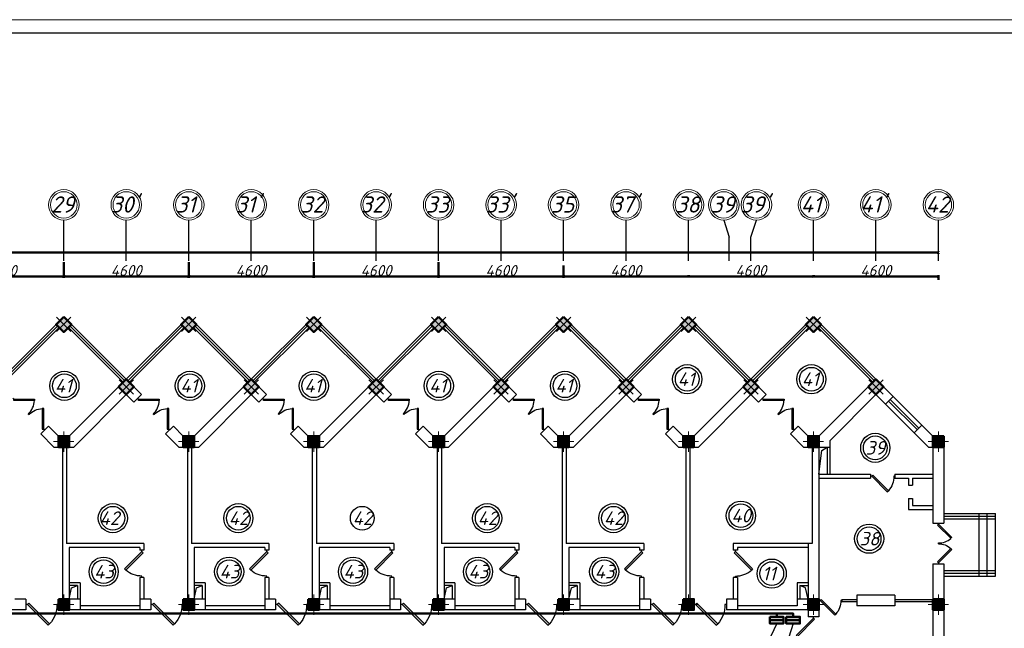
# Model space of a CAD drawing. Header units: millimetres. Extents: x 473009 to 2502882, y 456217 to 1153743.
# Tile 41 of 124: x 1349226 to 1385478, y 516952 to 539369. Entities that reach past the tile are written whole.
import ezdxf
from ezdxf import colors
from ezdxf.entities.mleader import LeaderData, LeaderLine
from ezdxf.math import Vec2, Vec3

# ---------------------------------------------------------------- set-up
doc = ezdxf.new("R2010")
doc.units = ezdxf.units.MM
for name, color, linetype in [('kolonn', 7, 'Continuous'), ('os', 3, 'Continuous'), ('ТС ГММ', 7, 'Continuous')]:
    doc.layers.add(name, color=color, linetype=linetype)
doc.layers.add('ЭМ', color=240, linetype='Continuous', lineweight=20)
doc.layers.add('ЭО', color=2, linetype='Continuous', lineweight=40)
doc.styles.add('SPDS', font='spds.shx', dxfattribs={"width": 0.8, "height": 250})
doc.styles.get("Standard").update_dxf_attribs({"font": 'isocpeui.ttf'})
doc.dimstyles.new('ISO-25', dxfattribs={"dimtxt": 400, "dimasz": 100, "dimexe": 50, "dimexo": 50, "dimgap": 20, "dimtad": 1, "dimdec": 0, "dimtxsty": 'Standard', "dimblk": 'ARCHTICK', "dimcen": 20, "dimclrd": 1, "dimclre": 1, "dimadec": 0, "dimazin": 0, "dimtfac": 1, "dimtdec": 0, "dimtmove": 0, "dimatfit": 3, "dimldrblk": 'ARCHTICK', "dimfxl": 1, "dimarcsym": 0})

# ---------------------------------------------------------------- blocks, each defined once
blk = doc.blocks.new('jfgjhsdf')
blk.add_hatch(color=1).paths.add_polyline_path([(-593, 731), (-637, 687), (0, 50), (44, 94)])
at = {"color": 1}
for p, q in [((0, 1000), (0, 950)), ((0, 50), (0, 0))]:
    blk.add_line(p, q, dxfattribs=at)
blk.add_lwpolyline([(0, 50), (-637, 687), (-593, 731), (44, 94), (0, 50)], dxfattribs=at)
blk.add_arc((-33, 130), 821, 87.662, 132.9147, dxfattribs=at)
blk = doc.blocks.new('ghsdd')
at = {"ltscale": 50}
h = blk.add_hatch(color=256, dxfattribs=at)
h.paths.add_polyline_path([(0, 200), (-200, 200), (-200, 0), (0, 0)])
h.paths.add_polyline_path([(200, 0), (200, 200), (0, 200), (0, 0)])
h.paths.add_polyline_path([(0, 0), (-200, 0), (-200, -200), (0, -200)])
h.paths.add_polyline_path([(0, 0), (0, -200), (200, -200), (200, 0)])
at = {"lineweight": 0}
for p, q in [((0, -374), (0, 374)), ((-374, 0), (374, 0))]:
    blk.add_line(p, q, dxfattribs=at)
at = {"lineweight": 50, "ltscale": 50}
blk.add_lwpolyline([(200, 200), (200, -200), (-200, -200), (-200, 200), (200, 200)], dxfattribs=at)
blk = doc.blocks.new('_None')
blk = doc.blocks.new('1231234431252433')
at = {"layer": 'ЭМ', "color": 0, "lineweight": 20, "ltscale": 0.5}
blk.add_lwpolyline([(287242, 187022), (413342, 187022), (413342, 269622), (287242, 269622)], close=True, dxfattribs=at)
at = {"layer": 'ЭМ', "color": 0, "lineweight": 30, "ltscale": 0.5}
blk.add_lwpolyline([(289242, 187522), (412842, 187522), (412842, 269122), (289242, 269122)], close=True, dxfattribs=at)
blk = doc.blocks.new('_ArchTick')
at = {"color": 0, "linetype": 'ByBlock', "const_width": 0.15}
blk.add_lwpolyline([(-0.5, -0.5), (0.5, 0.5)], dxfattribs=at)
blk = doc.blocks.new('*D29')
at = {"color": 1, "lineweight": -2, "transparency": 16777216}
for p, q in [((219111, 81555), (219111, 81604)), ((223711, 81555), (223711, 81604)), ((219111, 81554), (223711, 81554))]:
    blk.add_line(p, q, dxfattribs=at)
at = {"layer": 'Defpoints', "color": 0, "lineweight": 50, "transparency": 16777216}
for p in [(219111, 81505), (223711, 81554), (223711, 81505)]:
    blk.add_point(p, dxfattribs=at)
at = {"color": 1, "lineweight": -2, "transparency": 16777216, "xscale": 100, "yscale": 100, "zscale": 100, "rotation": 180}
blk.add_blockref('_ArchTick', (219111, 81554), dxfattribs=at)
at = {"color": 1, "lineweight": -2, "transparency": 16777216, "xscale": 100, "yscale": 100, "zscale": 100}
blk.add_blockref('_ArchTick', (223711, 81554), dxfattribs=at)
at = {"color": 0, "transparency": 16777216, "insert": (221411, 81774), "char_height": 400, "attachment_point": 5}
blk.add_mtext('4600', dxfattribs=at)
blk = doc.blocks.new('*D30')
at = {"color": 1, "lineweight": -2, "transparency": 16777216}
for p, q in [((223711, 81555), (223711, 81604)), ((228311, 81425), (228311, 81604)), ((223711, 81554), (228311, 81554))]:
    blk.add_line(p, q, dxfattribs=at)
at = {"layer": 'Defpoints', "color": 0, "lineweight": 50, "transparency": 16777216}
for p in [(223711, 81505), (228311, 81554), (228311, 81375)]:
    blk.add_point(p, dxfattribs=at)
at = {"color": 1, "lineweight": -2, "transparency": 16777216, "xscale": 100, "yscale": 100, "zscale": 100, "rotation": 180}
blk.add_blockref('_ArchTick', (223711, 81554), dxfattribs=at)
at = {"color": 1, "lineweight": -2, "transparency": 16777216, "xscale": 100, "yscale": 100, "zscale": 100}
blk.add_blockref('_ArchTick', (228311, 81554), dxfattribs=at)
at = {"color": 0, "transparency": 16777216, "insert": (226011, 81774), "char_height": 400, "attachment_point": 5}
blk.add_mtext('4600', dxfattribs=at)
blk = doc.blocks.new('*D31')
at = {"color": 1, "lineweight": -2, "transparency": 16777216}
for p, q in [((214511, 81959), (214511, 81504)), ((219111, 81555), (219111, 81604)), ((219111, 81554), (214511, 81554))]:
    blk.add_line(p, q, dxfattribs=at)
at = {"layer": 'Defpoints', "color": 0, "lineweight": 50, "transparency": 16777216}
for p in [(214511, 82009), (214511, 81554), (219111, 81505)]:
    blk.add_point(p, dxfattribs=at)
at = {"color": 1, "lineweight": -2, "transparency": 16777216, "xscale": 100, "yscale": 100, "zscale": 100, "rotation": 180}
blk.add_blockref('_ArchTick', (214511, 81554), dxfattribs=at)
at = {"color": 1, "lineweight": -2, "transparency": 16777216, "xscale": 100, "yscale": 100, "zscale": 100}
blk.add_blockref('_ArchTick', (219111, 81554), dxfattribs=at)
at = {"color": 0, "transparency": 16777216, "insert": (216811, 81774), "char_height": 400, "attachment_point": 5}
blk.add_mtext('4600', dxfattribs=at)
blk = doc.blocks.new('*D32')
at = {"color": 1, "lineweight": -2, "transparency": 16777216}
for p, q in [((209911, 82077), (209911, 81504)), ((214511, 81959), (214511, 81504)), ((214511, 81554), (209911, 81554))]:
    blk.add_line(p, q, dxfattribs=at)
at = {"layer": 'Defpoints', "color": 0, "lineweight": 50, "transparency": 16777216}
for p in [(209911, 82127), (214511, 82009), (209911, 81554)]:
    blk.add_point(p, dxfattribs=at)
at = {"color": 1, "lineweight": -2, "transparency": 16777216, "xscale": 100, "yscale": 100, "zscale": 100, "rotation": 180}
blk.add_blockref('_ArchTick', (209911, 81554), dxfattribs=at)
at = {"color": 1, "lineweight": -2, "transparency": 16777216, "xscale": 100, "yscale": 100, "zscale": 100}
blk.add_blockref('_ArchTick', (214511, 81554), dxfattribs=at)
at = {"color": 0, "transparency": 16777216, "insert": (212211, 81774), "char_height": 400, "attachment_point": 5}
blk.add_mtext('4600', dxfattribs=at)
blk = doc.blocks.new('*D33')
at = {"color": 1, "lineweight": -2, "transparency": 16777216}
for p, q in [((205311, 82077), (205311, 81504)), ((209911, 82077), (209911, 81504)), ((209911, 81554), (205311, 81554))]:
    blk.add_line(p, q, dxfattribs=at)
at = {"layer": 'Defpoints', "color": 0, "lineweight": 50, "transparency": 16777216}
for p in [(205311, 82127), (209911, 82127), (205311, 81554)]:
    blk.add_point(p, dxfattribs=at)
at = {"color": 1, "lineweight": -2, "transparency": 16777216, "xscale": 100, "yscale": 100, "zscale": 100, "rotation": 180}
blk.add_blockref('_ArchTick', (205311, 81554), dxfattribs=at)
at = {"color": 1, "lineweight": -2, "transparency": 16777216, "xscale": 100, "yscale": 100, "zscale": 100}
blk.add_blockref('_ArchTick', (209911, 81554), dxfattribs=at)
at = {"color": 0, "transparency": 16777216, "insert": (207611, 81774), "char_height": 400, "attachment_point": 5}
blk.add_mtext('4600', dxfattribs=at)
blk = doc.blocks.new('*D34')
at = {"color": 1, "lineweight": -2, "transparency": 16777216}
for p, q in [((200711, 82077), (200711, 81504)), ((205311, 82077), (205311, 81504)), ((205311, 81554), (200711, 81554))]:
    blk.add_line(p, q, dxfattribs=at)
at = {"layer": 'Defpoints', "color": 0, "lineweight": 50, "transparency": 16777216}
for p in [(200711, 82127), (205311, 82127), (200711, 81554)]:
    blk.add_point(p, dxfattribs=at)
at = {"color": 1, "lineweight": -2, "transparency": 16777216, "xscale": 100, "yscale": 100, "zscale": 100, "rotation": 180}
blk.add_blockref('_ArchTick', (200711, 81554), dxfattribs=at)
at = {"color": 1, "lineweight": -2, "transparency": 16777216, "xscale": 100, "yscale": 100, "zscale": 100}
blk.add_blockref('_ArchTick', (205311, 81554), dxfattribs=at)
at = {"color": 0, "transparency": 16777216, "insert": (203011, 81774), "char_height": 400, "attachment_point": 5}
blk.add_mtext('4600', dxfattribs=at)
blk = doc.blocks.new('*D35')
at = {"color": 1, "lineweight": -2, "transparency": 16777216}
for p, q in [((196111, 82077), (196111, 81504)), ((200711, 82077), (200711, 81504)), ((200711, 81554), (196111, 81554))]:
    blk.add_line(p, q, dxfattribs=at)
at = {"layer": 'Defpoints', "color": 0, "lineweight": 50, "transparency": 16777216}
for p in [(196111, 82127), (200711, 82127), (196111, 81554)]:
    blk.add_point(p, dxfattribs=at)
at = {"color": 1, "lineweight": -2, "transparency": 16777216, "xscale": 100, "yscale": 100, "zscale": 100, "rotation": 180}
blk.add_blockref('_ArchTick', (196111, 81554), dxfattribs=at)
at = {"color": 1, "lineweight": -2, "transparency": 16777216, "xscale": 100, "yscale": 100, "zscale": 100}
blk.add_blockref('_ArchTick', (200711, 81554), dxfattribs=at)
at = {"color": 0, "transparency": 16777216, "insert": (198411, 81774), "char_height": 400, "attachment_point": 5}
blk.add_mtext('4600', dxfattribs=at)
blk = doc.blocks.new('*D36')
at = {"color": 1, "lineweight": -2, "transparency": 16777216}
for p, q in [((191511, 82077), (191511, 81504)), ((196111, 82077), (196111, 81504)), ((196111, 81554), (191511, 81554))]:
    blk.add_line(p, q, dxfattribs=at)
at = {"layer": 'Defpoints', "color": 0, "lineweight": 50, "transparency": 16777216}
for p in [(191511, 82127), (196111, 82127), (191511, 81554)]:
    blk.add_point(p, dxfattribs=at)
at = {"color": 1, "lineweight": -2, "transparency": 16777216, "xscale": 100, "yscale": 100, "zscale": 100, "rotation": 180}
blk.add_blockref('_ArchTick', (191511, 81554), dxfattribs=at)
at = {"color": 1, "lineweight": -2, "transparency": 16777216, "xscale": 100, "yscale": 100, "zscale": 100}
blk.add_blockref('_ArchTick', (196111, 81554), dxfattribs=at)
at = {"color": 0, "transparency": 16777216, "insert": (193811, 81774), "char_height": 400, "attachment_point": 5}
blk.add_mtext('4600', dxfattribs=at)
blk = doc.blocks.new('*D46')
at = {"color": 1, "lineweight": -2, "transparency": 16777216}
for p, q in [((141111, 82440), (228311, 82440)), ((141111, 82413), (141111, 82390)), ((228311, 82413), (228311, 82390))]:
    blk.add_line(p, q, dxfattribs=at)
at = {"layer": 'Defpoints', "color": 0, "lineweight": 50, "transparency": 16777216}
for p in [(141111, 82463), (228311, 82463), (228311, 82440)]:
    blk.add_point(p, dxfattribs=at)
at = {"color": 1, "lineweight": -2, "transparency": 16777216, "xscale": 100, "yscale": 100, "zscale": 100, "rotation": 180}
blk.add_blockref('_ArchTick', (141111, 82440), dxfattribs=at)
at = {"color": 1, "lineweight": -2, "transparency": 16777216, "xscale": 100, "yscale": 100, "zscale": 100}
blk.add_blockref('_ArchTick', (228311, 82440), dxfattribs=at)
at = {"color": 0, "transparency": 16777216, "insert": (184711, 82663), "char_height": 400, "attachment_point": 5}
blk.add_mtext('87200', dxfattribs=at)
blk = doc.blocks.new('312453246243562654123')
at = {"layer": 'os', "color": 0}
for p, q in [((196110.9, 82126.6), (196110.9, 83626.6)), ((198410.9, 82126.6), (198410.9, 83626.6)), ((200710.9, 82126.6), (200710.9, 83626.6)), ((203010.9, 82126.6), (203010.9, 83626.6)), ((205310.9, 82126.6), (205310.9, 83626.6)), ((207610.9, 82126.6), (207610.9, 83626.6)), ((209910.9, 82126.6), (209910.9, 83626.6)), ((212210.9, 82126.6), (212210.9, 83626.6)), ((214510.9, 82126.6), (214510.9, 83626.6)), ((216810.9, 82126.6), (216810.9, 83626.6)), ((219110.9, 82126.6), (219110.9, 83626.6)), ((223710.9, 82126.6), (223710.9, 83626.6)), ((226010.9, 82126.6), (226010.9, 83626.6)), ((228310.9, 82126.6), (228310.9, 83626.6)), ((220610.9, 82126.6), (220610.9, 83002.1)), ((221410.9, 82126.6), (221410.9, 83002.1))]:
    blk.add_line(p, q, dxfattribs=at)
for points in [[(220410.9, 83626.6), (220610.9, 83002.1)], [(221410.9, 83002.1), (221610.9, 83626.6)]]:
    blk.add_lwpolyline(points, dxfattribs=at)
at = {"layer": 'os', "color": 0, "lineweight": 0}
for centre, radius in [((196110.9, 84189.1), 562.5), ((196110.9, 84189.1), 487.5), ((198410.9, 84189.1), 562.5), ((198410.9, 84189.1), 487.5), ((200710.9, 84189.1), 562.5), ((200710.9, 84189.1), 487.5), ((203010.9, 84189.1), 562.5), ((203010.9, 84189.1), 487.5), ((205310.9, 84189.1), 562.5), ((205310.9, 84189.1), 487.5), ((207610.9, 84189.1), 562.5), ((207610.9, 84189.1), 487.5), ((209910.9, 84189.1), 562.5), ((209910.9, 84189.1), 487.5), ((212210.9, 84189.1), 562.5), ((212210.9, 84189.1), 487.5), ((214510.9, 84189.1), 562.5), ((214510.9, 84189.1), 487.5), ((216810.9, 84189.1), 562.5), ((216810.9, 84189.1), 487.5), ((219110.9, 84189.1), 562.5), ((219110.9, 84189.1), 487.5), ((220410.9, 84189.1), 562.5), ((220410.9, 84189.1), 487.5), ((221610.9, 84189.1), 562.5), ((221610.9, 84189.1), 487.5), ((223710.9, 84189.1), 562.5), ((223710.9, 84189.1), 487.5), ((226010.9, 84189.1), 562.5), ((226010.9, 84189.1), 487.5), ((228310.9, 84189.1), 562.5), ((228310.9, 84189.1), 487.5)]:
    blk.add_circle(centre, radius, dxfattribs=at)
at = {"ltscale": 50}
for s, p in [('29', (195644.2, 83905.5)), ("30'", (197838.3, 83905.5)), ('31', (200244.2, 83905.5)), ("31'", (202438.3, 83905.5)), ('32', (204844.2, 83905.5)), ("32'", (207038.3, 83905.5)), ('33', (209444.2, 83905.5)), ("33'", (211638.3, 83905.5)), ('35', (214044.2, 83905.5)), ("37'", (216238.3, 83905.5)), ('38', (218644.2, 83905.5)), ('39', (219944.2, 83905.5)), ("39'", (221038.3, 83905.5)), ('41', (223244.2, 83905.5)), ("41'", (225438.3, 83905.5)), ('42', (227844.2, 83905.5))]:
    blk.add_text(s, height=600, dxfattribs=at).set_placement(p)
for base, p1, p2, picture, middle in [((228310.9, 82440.5), (141110.9, 82463.3), (228310.9, 82463.3), '*D46', (184710.9, 82663.1)), ((223710.9, 81554.1), (219110.9, 81504.5), (223710.9, 81504.5), '*D29', (221410.9, 81774.1))]:
    dim = blk.add_linear_dim(base=base, p1=p1, p2=p2, dimstyle='ISO-25')
    dim.commit()
    dim.dimension.update_dxf_attribs({"geometry": picture, "text_midpoint": middle})
for base, p1, p2, picture, middle in [((191510.9, 81554.1), (196110.9, 82126.6), (191510.9, 82126.6), '*D36', (193810.9, 81774.1)), ((196110.9, 81554.1), (200710.9, 82126.6), (196110.9, 82126.6), '*D35', (198410.9, 81774.1)), ((200710.9, 81554.1), (205310.9, 82126.6), (200710.9, 82126.6), '*D34', (203010.9, 81774.1)), ((205310.9, 81554.1), (209910.9, 82126.6), (205310.9, 82126.6), '*D33', (207610.9, 81774.1)), ((209910.9, 81554.1), (214510.9, 82008.9), (209910.9, 82126.6), '*D32', (212210.9, 81774.1)), ((214510.9, 81554.1), (219110.9, 81504.5), (214510.9, 82008.9), '*D31', (216810.9, 81774.1)), ((228310.9, 81554.1), (223710.9, 81504.5), (228310.9, 81375.3), '*D30', (226010.9, 81774.1))]:
    dim = blk.add_linear_dim(base=base, p1=p1, p2=p2, dimstyle='ISO-25', override={"dimtmove": 1})
    dim.commit()
    dim.dimension.update_dxf_attribs({"geometry": picture, "text_midpoint": middle})

msp = doc.modelspace()

# ---------------------------------------------------------------- hatches: boundary and pattern name
at = {"lineweight": 50}
h = msp.add_hatch(color=1, dxfattribs=at)
h.dxf.hatch_style = 1
h.paths.add_polyline_path([(1376848.3, 517253.2), (1376848.3, 517378.2), (1377206.9, 517378.2), (1377206.9, 517253.2)])
h.paths.add_polyline_path([(1377206.9, 517253.2), (1377206.9, 517378.2), (1377348.3, 517378.2), (1377348.3, 517253.2)])
h = msp.add_hatch(color=1, dxfattribs=at)
h.dxf.hatch_style = 1
h.paths.add_polyline_path([(1377449.9, 517253.2), (1377449.9, 517378.2), (1377808.4, 517378.2), (1377808.4, 517253.2)])
h.paths.add_polyline_path([(1377808.4, 517253.2), (1377808.4, 517378.2), (1377949.9, 517378.2), (1377949.9, 517253.2)])

# ---------------------------------------------------------------- linework, layer by layer
for p, q in [((1348550.8, 526128.2), (1350850.8, 528428.2)), ((1353150.8, 526128.2), (1350850.8, 528428.2)), ((1353150.8, 526128.2), (1355450.8, 528428.2)), ((1357750.8, 526128.2), (1355450.8, 528428.2)), ((1357750.8, 526128.2), (1360050.8, 528428.2)), ((1362350.8, 526128.2), (1360050.8, 528428.2)), ((1362350.8, 526128.2), (1364650.8, 528428.2)), ((1366950.8, 526128.2), (1364650.8, 528428.2)), ((1366950.8, 526128.2), (1369250.8, 528428.2)), ((1371550.8, 526128.2), (1369250.8, 528428.2)), ((1371550.8, 526128.2), (1373850.8, 528428.2)), ((1376150.8, 526128.2), (1373850.8, 528428.2)), ((1376150.8, 526128.2), (1378450.8, 528428.2)), ((1380750.8, 526128.2), (1378450.8, 528428.2)), ((1383250.8, 521178.2), (1385150.8, 521178.2)), ((1384550.8, 518878.2), (1384550.8, 521178.2)), ((1384850.8, 518878.2), (1384850.8, 521178.2)), ((1385150.8, 518878.2), (1385150.8, 521178.2)), ((1383250.8, 518878.2), (1385150.8, 518878.2))]:
    msp.add_line(p, q)
at = {"color": 1}
for p, q in [((1348607.3, 526071.6), (1350624.5, 528088.8)), ((1348663.9, 526015.1), (1350681.1, 528032.2)), ((1353037.6, 526015.1), (1351020.5, 528032.2)), ((1353094.2, 526071.6), (1351077, 528088.8)), ((1353207.3, 526071.6), (1355224.5, 528088.8)), ((1353263.9, 526015.1), (1355281.1, 528032.2)), ((1357637.6, 526015.1), (1355620.5, 528032.2)), ((1357694.2, 526071.6), (1355677, 528088.8)), ((1357807.3, 526071.6), (1359824.5, 528088.8)), ((1357863.9, 526015.1), (1359881.1, 528032.2)), ((1362237.6, 526015.1), (1360220.5, 528032.2)), ((1362294.2, 526071.6), (1360277, 528088.8)), ((1362407.3, 526071.6), (1364424.5, 528088.8)), ((1362463.9, 526015.1), (1364481.1, 528032.2)), ((1366837.6, 526015.1), (1364820.5, 528032.2)), ((1366894.2, 526071.6), (1364877, 528088.8)), ((1367007.3, 526071.6), (1369024.5, 528088.8)), ((1367063.9, 526015.1), (1369081.1, 528032.2)), ((1371437.6, 526015.1), (1369420.5, 528032.2)), ((1371494.2, 526071.6), (1369477, 528088.8)), ((1371607.3, 526071.6), (1373624.5, 528088.8)), ((1371663.9, 526015.1), (1373681.1, 528032.2)), ((1376037.6, 526015.1), (1374020.5, 528032.2)), ((1376094.2, 526071.6), (1374077, 528088.8)), ((1376207.3, 526071.6), (1378224.5, 528088.8)), ((1376263.9, 526015.1), (1378281.1, 528032.2)), ((1380637.6, 526015.1), (1378620.5, 528032.2)), ((1380694.2, 526071.6), (1378677, 528088.8)), ((1381217.4, 525322.1), (1382278.1, 524261.4)), ((1382334.7, 524318), (1381274, 525378.7)), ((1382447.8, 524431.1), (1381387.2, 525491.8)), ((1381104.3, 525209), (1382165, 524148.3)), ((1383250.8, 521078.2), (1385150.8, 521078.2)), ((1383250.8, 520978.2), (1385150.8, 520978.2)), ((1383250.8, 519078.2), (1385150.8, 519078.2)), ((1383250.8, 518978.2), (1385150.8, 518978.2)), ((1379500.8, 518018.2), (1380050.8, 518018.2)), ((1379500.8, 518018.2), (1379500.8, 517938.2)), ((1379500.8, 517938.2), (1380050.8, 517938.2)), ((1381450.8, 518018.2), (1382850.8, 518018.2)), ((1381450.8, 517938.2), (1382850.8, 517938.2))]:
    msp.add_line(p, q, dxfattribs=at)
at = {"lineweight": 30}
for p, q in [((1351050.8, 524028.2), (1353150.8, 526128.2)), ((1353716.4, 525562.5), (1353150.8, 526128.2)), ((1355650.8, 524028.2), (1357750.8, 526128.2)), ((1358316.4, 525562.5), (1357750.8, 526128.2)), ((1360250.8, 524028.2), (1362350.8, 526128.2)), ((1362916.4, 525562.5), (1362350.8, 526128.2)), ((1364850.8, 524028.2), (1366950.8, 526128.2)), ((1367516.4, 525562.5), (1366950.8, 526128.2)), ((1369450.8, 524028.2), (1371550.8, 526128.2)), ((1372116.4, 525562.5), (1371550.8, 526128.2)), ((1374050.8, 524028.2), (1376150.8, 526128.2)), ((1376716.4, 525562.5), (1376150.8, 526128.2)), ((1378650.8, 524028.2), (1380750.8, 526128.2)), ((1381387.2, 525491.8), (1380750.8, 526128.2)), ((1351216.4, 523628.2), (1353150.8, 525562.5)), ((1353433.6, 525279.7), (1353150.8, 525562.5)), ((1353433.6, 525279.7), (1353716.4, 525562.5)), ((1355816.4, 523628.2), (1357750.8, 525562.5)), ((1358033.6, 525279.7), (1357750.8, 525562.5)), ((1358033.6, 525279.7), (1358316.4, 525562.5)), ((1360416.4, 523628.2), (1362350.8, 525562.5)), ((1362633.6, 525279.7), (1362350.8, 525562.5)), ((1362633.6, 525279.7), (1362916.4, 525562.5)), ((1365016.4, 523628.2), (1366950.8, 525562.5)), ((1367233.6, 525279.7), (1366950.8, 525562.5)), ((1367233.6, 525279.7), (1367516.4, 525562.5)), ((1369616.4, 523628.2), (1371550.8, 525562.5)), ((1371833.6, 525279.7), (1371550.8, 525562.5)), ((1371833.6, 525279.7), (1372116.4, 525562.5)), ((1374216.4, 523628.2), (1376150.8, 525562.5)), ((1376433.6, 525279.7), (1376150.8, 525562.5)), ((1376433.6, 525279.7), (1376716.4, 525562.5)), ((1379050.8, 523862.5), (1380750.8, 525562.5)), ((1381104.3, 525209), (1380750.8, 525562.5)), ((1381104.3, 525209), (1381387.2, 525491.8)), ((1350000.3, 524112.9), (1350283.2, 524395.8)), ((1350650.8, 524028.2), (1350283.2, 524395.8)), ((1354600.3, 524112.9), (1354883.2, 524395.8)), ((1355250.8, 524028.2), (1354883.2, 524395.8)), ((1359200.3, 524112.9), (1359483.2, 524395.8)), ((1359850.8, 524028.2), (1359483.2, 524395.8)), ((1363800.3, 524112.9), (1364083.2, 524395.8)), ((1364450.8, 524028.2), (1364083.2, 524395.8)), ((1368400.3, 524112.9), (1368683.2, 524395.8)), ((1369050.8, 524028.2), (1368683.2, 524395.8)), ((1373000.3, 524112.9), (1373283.2, 524395.8)), ((1373650.8, 524028.2), (1373283.2, 524395.8)), ((1377600.3, 524112.9), (1377883.2, 524395.8)), ((1378250.8, 524028.2), (1377883.2, 524395.8)), ((1382165, 524148.3), (1382447.8, 524431.1)), ((1382850.8, 524028.2), (1382447.8, 524431.1)), ((1350485.1, 523628.2), (1350000.3, 524112.9)), ((1350650.8, 524028.2), (1351050.8, 524028.2)), ((1355085.1, 523628.2), (1354600.3, 524112.9)), ((1355250.8, 524028.2), (1355650.8, 524028.2)), ((1359685.1, 523628.2), (1359200.3, 524112.9)), ((1359850.8, 524028.2), (1360250.8, 524028.2)), ((1364285.1, 523628.2), (1363800.3, 524112.9)), ((1364450.8, 524028.2), (1364850.8, 524028.2)), ((1368885.1, 523628.2), (1368400.3, 524112.9)), ((1369050.8, 524028.2), (1369450.8, 524028.2)), ((1373485.1, 523628.2), (1373000.3, 524112.9)), ((1373650.8, 524028.2), (1374050.8, 524028.2)), ((1378085.1, 523628.2), (1377600.3, 524112.9)), ((1378250.8, 524028.2), (1378650.8, 524028.2)), ((1379050.8, 523862.5), (1379050.8, 522628.2)), ((1382685.1, 523628.2), (1382165, 524148.3)), ((1382850.8, 524028.2), (1383250.8, 524028.2)), ((1383250.8, 524028.2), (1383250.8, 520828.2)), ((1350485.1, 523628.2), (1351216.4, 523628.2)), ((1350800.8, 523628.2), (1350800.8, 518028.2)), ((1350950.8, 523628.2), (1350950.8, 520078.2)), ((1355085.1, 523628.2), (1355816.4, 523628.2)), ((1355400.8, 523628.2), (1355400.8, 518028.2)), ((1355550.8, 523628.2), (1355550.8, 520078.2)), ((1359685.1, 523628.2), (1360416.4, 523628.2)), ((1360000.8, 523628.2), (1360000.8, 518028.2)), ((1360150.8, 523628.2), (1360150.8, 520078.2)), ((1364285.1, 523628.2), (1365016.4, 523628.2)), ((1364600.8, 523628.2), (1364600.8, 518028.2)), ((1364750.8, 523628.2), (1364750.8, 520078.2)), ((1368885.1, 523628.2), (1369616.4, 523628.2)), ((1369200.8, 523628.2), (1369200.8, 518028.2)), ((1369350.8, 523628.2), (1369350.8, 520078.2)), ((1373485.1, 523628.2), (1374216.4, 523628.2)), ((1373750.8, 523628.2), (1373750.8, 518028.2)), ((1373900.8, 523628.2), (1373900.8, 518028.2)), ((1378085.1, 523628.2), (1378400.8, 523628.2)), ((1378400.8, 523628.2), (1378400.8, 520078.2)), ((1378650.8, 523628.2), (1378650.8, 517378.2)), ((1378650.8, 523628.2), (1379050.8, 523628.2)), ((1378950.8, 523628.2), (1378950.8, 522628.2)), ((1382685.1, 523628.2), (1382850.8, 523628.2)), ((1382850.8, 523628.2), (1382850.8, 520828.2)), ((1378650.8, 522628.2), (1380550.8, 522628.2)), ((1378650.8, 522478.2), (1380550.8, 522478.2)), ((1380550.8, 522628.2), (1380550.8, 522478.2)), ((1381450.8, 522628.2), (1382850.8, 522628.2)), ((1381450.8, 522628.2), (1381450.8, 522478.2)), ((1381450.8, 522478.2), (1381950.8, 522478.2)), ((1381950.8, 522478.2), (1381950.8, 522228.2)), ((1382100.8, 522478.2), (1382850.8, 522478.2)), ((1382100.8, 522478.2), (1382100.8, 522228.2)), ((1381950.8, 522228.2), (1382100.8, 522228.2)), ((1381950.8, 521728.2), (1381950.8, 521328.2)), ((1381950.8, 521728.2), (1382100.8, 521728.2)), ((1382100.8, 521728.2), (1382100.8, 521478.2)), ((1381950.8, 521328.2), (1382850.8, 521328.2)), ((1382100.8, 521478.2), (1382850.8, 521478.2)), ((1382850.8, 520828.2), (1383250.8, 520828.2)), ((1353800.8, 520078.2), (1350950.8, 520078.2)), ((1351050.8, 519928.2), (1351050.8, 518028.2)), ((1353650.8, 519928.2), (1351050.8, 519928.2)), ((1353650.8, 519928.2), (1353650.8, 519828.2)), ((1353800.8, 520078.2), (1353800.8, 519828.2)), ((1358400.8, 520078.2), (1355550.8, 520078.2)), ((1355650.8, 519928.2), (1355650.8, 518028.2)), ((1358250.8, 519928.2), (1355650.8, 519928.2)), ((1358250.8, 519928.2), (1358250.8, 519828.2)), ((1358400.8, 520078.2), (1358400.8, 519828.2)), ((1363000.8, 520078.2), (1360150.8, 520078.2)), ((1360250.8, 519928.2), (1360250.8, 518028.2)), ((1362850.8, 519928.2), (1360250.8, 519928.2)), ((1362850.8, 519928.2), (1362850.8, 519828.2)), ((1363000.8, 520078.2), (1363000.8, 519828.2)), ((1367600.8, 520078.2), (1364750.8, 520078.2)), ((1367450.8, 519928.2), (1364850.8, 519928.2)), ((1364850.8, 519928.2), (1364850.8, 518028.2)), ((1367450.8, 519928.2), (1367450.8, 519828.2)), ((1367600.8, 520078.2), (1367600.8, 519828.2)), ((1372200.8, 520078.2), (1369350.8, 520078.2)), ((1369450.8, 519928.2), (1369450.8, 518028.2)), ((1372050.8, 519928.2), (1369450.8, 519928.2)), ((1372050.8, 519928.2), (1372050.8, 519828.2)), ((1372200.8, 520078.2), (1372200.8, 519828.2)), ((1375500.8, 520078.2), (1375500.8, 519828.2)), ((1378400.8, 520078.2), (1375500.8, 520078.2)), ((1375650.8, 519928.2), (1375650.8, 519828.2)), ((1378250.8, 519928.2), (1375650.8, 519928.2)), ((1378250.8, 520078.2), (1378250.8, 518028.2)), ((1353800.8, 519828.2), (1353650.8, 519828.2)), ((1358400.8, 519828.2), (1358250.8, 519828.2)), ((1363000.8, 519828.2), (1362850.8, 519828.2)), ((1367600.8, 519828.2), (1367450.8, 519828.2)), ((1372200.8, 519828.2), (1372050.8, 519828.2)), ((1375650.8, 519828.2), (1375500.8, 519828.2)), ((1382850.8, 519328.2), (1382850.8, 516328.2)), ((1382850.8, 519328.2), (1383250.8, 519328.2)), ((1383250.8, 519328.2), (1383250.8, 516328.2)), ((1353650.8, 518828.2), (1353650.8, 517628.2)), ((1353800.8, 518828.2), (1353650.8, 518828.2)), ((1353800.8, 518828.2), (1353800.8, 518028.2)), ((1358250.8, 518828.2), (1358250.8, 517628.2)), ((1358400.8, 518828.2), (1358250.8, 518828.2)), ((1358400.8, 518828.2), (1358400.8, 518028.2)), ((1362850.8, 518828.2), (1362850.8, 517628.2)), ((1363000.8, 518828.2), (1362850.8, 518828.2)), ((1363000.8, 518828.2), (1363000.8, 518028.2)), ((1367600.8, 518828.2), (1367450.8, 518828.2)), ((1367450.8, 518828.2), (1367450.8, 517628.2)), ((1367600.8, 518828.2), (1367600.8, 518028.2)), ((1372050.8, 518828.2), (1372050.8, 517628.2)), ((1372200.8, 518828.2), (1372050.8, 518828.2)), ((1372200.8, 518828.2), (1372200.8, 518028.2)), ((1375650.8, 518828.2), (1375500.8, 518828.2)), ((1375500.8, 518828.2), (1375500.8, 518028.2)), ((1375650.8, 518828.2), (1375650.8, 517628.2)), ((1351450.8, 518628.2), (1351050.8, 518628.2)), ((1351350.8, 518528.2), (1351050.8, 518528.2)), ((1351350.8, 518528.2), (1351350.8, 518028.2)), ((1351450.8, 518628.2), (1351450.8, 517628.2)), ((1356050.8, 518628.2), (1355650.8, 518628.2)), ((1355950.8, 518528.2), (1355650.8, 518528.2)), ((1355950.8, 518528.2), (1355950.8, 518028.2)), ((1356050.8, 518628.2), (1356050.8, 517628.2)), ((1360650.8, 518628.2), (1360250.8, 518628.2)), ((1360550.8, 518528.2), (1360250.8, 518528.2)), ((1360550.8, 518528.2), (1360550.8, 518028.2)), ((1360650.8, 518628.2), (1360650.8, 517628.2)), ((1365250.8, 518628.2), (1364850.8, 518628.2)), ((1365150.8, 518528.2), (1364850.8, 518528.2)), ((1365150.8, 518528.2), (1365150.8, 518028.2)), ((1365250.8, 518628.2), (1365250.8, 517628.2)), ((1369850.8, 518628.2), (1369450.8, 518628.2)), ((1369750.8, 518528.2), (1369450.8, 518528.2)), ((1369750.8, 518528.2), (1369750.8, 518028.2)), ((1369850.8, 518628.2), (1369850.8, 517628.2)), ((1378250.8, 518628.2), (1377850.8, 518628.2)), ((1377850.8, 518628.2), (1377850.8, 517778.2)), ((1377950.8, 518528.2), (1378250.8, 518528.2)), ((1377950.8, 518528.2), (1377950.8, 518028.2)), ((1380050.8, 518178.2), (1380050.8, 517778.2)), ((1381450.8, 518178.2), (1380050.8, 518178.2)), ((1381450.8, 518178.2), (1381450.8, 517778.2)), ((1349450.8, 518028.2), (1349050.8, 518028.2)), ((1349450.8, 518028.2), (1349450.8, 517628.2)), ((1350650.8, 518028.2), (1350650.8, 517628.2)), ((1351450.8, 518028.2), (1350650.8, 518028.2)), ((1353650.8, 517778.2), (1351450.8, 517778.2)), ((1354050.8, 518028.2), (1353650.8, 518028.2)), ((1354050.8, 518028.2), (1354050.8, 517628.2)), ((1355250.8, 518028.2), (1355250.8, 517628.2)), ((1356050.8, 518028.2), (1355250.8, 518028.2)), ((1358250.8, 517778.2), (1356050.8, 517778.2)), ((1358650.8, 518028.2), (1358250.8, 518028.2)), ((1358650.8, 518028.2), (1358650.8, 517628.2)), ((1359850.8, 518028.2), (1359850.8, 517628.2)), ((1360650.8, 518028.2), (1359850.8, 518028.2)), ((1362850.8, 517778.2), (1360650.8, 517778.2)), ((1363250.8, 518028.2), (1362850.8, 518028.2)), ((1363250.8, 518028.2), (1363250.8, 517628.2)), ((1365250.8, 518028.2), (1364450.8, 518028.2)), ((1364450.8, 518028.2), (1364450.8, 517628.2)), ((1367450.8, 517778.2), (1365250.8, 517778.2)), ((1367850.8, 518028.2), (1367450.8, 518028.2)), ((1367850.8, 518028.2), (1367850.8, 517628.2)), ((1369050.8, 518028.2), (1369050.8, 517628.2)), ((1369850.8, 518028.2), (1369050.8, 518028.2)), ((1372050.8, 517778.2), (1369850.8, 517778.2)), ((1372450.8, 518028.2), (1372050.8, 518028.2)), ((1372450.8, 518028.2), (1372450.8, 517628.2)), ((1374050.8, 518028.2), (1373650.8, 518028.2)), ((1373650.8, 518028.2), (1373650.8, 517628.2)), ((1374050.8, 518028.2), (1374050.8, 517628.2)), ((1375650.8, 518028.2), (1375250.8, 518028.2)), ((1375250.8, 518028.2), (1375250.8, 517628.2)), ((1377850.8, 517778.2), (1375650.8, 517778.2)), ((1378250.8, 518028.2), (1377850.8, 518028.2)), ((1381450.8, 517778.2), (1380050.8, 517778.2)), ((1349450.8, 517628.2), (1346050.8, 517628.2)), ((1354050.8, 517628.2), (1350650.8, 517628.2)), ((1358650.8, 517628.2), (1355250.8, 517628.2)), ((1363250.8, 517628.2), (1359850.8, 517628.2)), ((1367850.8, 517628.2), (1364450.8, 517628.2)), ((1372450.8, 517628.2), (1369050.8, 517628.2)), ((1374050.8, 517628.2), (1373650.8, 517628.2)), ((1378250.8, 517628.2), (1375250.8, 517628.2)), ((1378250.8, 517628.2), (1378250.8, 517378.2)), ((1378650.8, 517378.2), (1378250.8, 517378.2))]:
    msp.add_line(p, q, dxfattribs=at)
for points in [[(1350567.9, 528145.3), (1350850.8, 528428.2), (1351133.6, 528145.3), (1350850.8, 527862.5)], [(1355167.9, 528145.3), (1355450.8, 528428.2), (1355733.6, 528145.3), (1355450.8, 527862.5)], [(1359767.9, 528145.3), (1360050.8, 528428.2), (1360333.6, 528145.3), (1360050.8, 527862.5)], [(1364367.9, 528145.3), (1364650.8, 528428.2), (1364933.6, 528145.3), (1364650.8, 527862.5)], [(1368967.9, 528145.3), (1369250.8, 528428.2), (1369533.6, 528145.3), (1369250.8, 527862.5)], [(1373567.9, 528145.3), (1373850.8, 528428.2), (1374133.6, 528145.3), (1373850.8, 527862.5)], [(1378167.9, 528145.3), (1378450.8, 528428.2), (1378733.6, 528145.3), (1378450.8, 527862.5)]]:
    msp.add_lwpolyline(points, close=True, dxfattribs=at)
for points in [[(1378650.8, 522628.2), (1378759.9, 523500), (1378950.8, 523628.2)], [(1351050.8, 518028.2), (1351138.9, 518440), (1351350.8, 518528.2)], [(1355650.8, 518028.2), (1355738.9, 518440), (1355950.8, 518528.2)], [(1360250.8, 518028.2), (1360338.9, 518440), (1360550.8, 518528.2)], [(1364850.8, 518028.2), (1364938.9, 518440), (1365150.8, 518528.2)], [(1369450.8, 518028.2), (1369538.9, 518440), (1369750.8, 518528.2)], [(1378250.8, 518028.2), (1378162.6, 518440), (1377950.8, 518528.2)]]:
    msp.add_lwpolyline(points)
at = {"color": 1, "lineweight": 50}
for points in [[(1377699.9, 517378.2), (1377699.9, 517503.2), (1345425.8, 517503.2), (1345425.8, 515153.2), (1340625.8, 515153.2), (1340625.8, 512153.2), (1338275.8, 512153.2)], [(1377098.3, 517378.2), (1377098.3, 517503.2)], [(1377348.3, 517253.2), (1376848.3, 517253.2)], [(1377348.3, 517253.2), (1376848.3, 517253.2)], [(1377949.9, 517253.2), (1377449.9, 517253.2)], [(1377949.9, 517253.2), (1377449.9, 517253.2)]]:
    msp.add_lwpolyline(points, dxfattribs=at)
at = {"color": 1}
for centre, radius in [((1350871.6, 525885.1), 537), ((1355492.5, 525885.1), 537), ((1360054.7, 525885.1), 537), ((1364655.6, 525885.1), 537), ((1369302.5, 525885.1), 537), ((1373804, 526125.8), 537), ((1373804, 526125.8), 437), ((1378374.8, 526125.8), 537), ((1378374.8, 526125.8), 437), ((1350871.6, 525885.1), 437), ((1355492.5, 525885.1), 437), ((1360054.7, 525885.1), 437), ((1364655.6, 525885.1), 437), ((1369302.5, 525885.1), 437), ((1380727.1, 523598.1), 537), ((1380727.1, 523598.1), 437), ((1352655.3, 521006.9), 537), ((1352655.3, 521006.9), 437), ((1357276.1, 521006.9), 537), ((1357276.1, 521006.9), 437), ((1361838.3, 521006.9), 437), ((1366439.3, 521006.9), 537), ((1366439.3, 521006.9), 437), ((1371086.2, 521006.9), 537), ((1371086.2, 521006.9), 437), ((1375780.5, 521100.9), 537), ((1375780.5, 521100.9), 437), ((1380500.5, 520251.4), 537), ((1380500.5, 520251.4), 437), ((1352317, 519036.7), 537), ((1356937.8, 519036.7), 537), ((1361500, 519036.7), 537), ((1366101, 519036.7), 537), ((1370747.9, 519036.7), 537), ((1376915.7, 518966.5), 537), ((1352317, 519036.7), 437), ((1356937.8, 519036.7), 437), ((1361500, 519036.7), 437), ((1366101, 519036.7), 437), ((1370747.9, 519036.7), 437), ((1376915.7, 518966.5), 437)]:
    msp.add_circle(centre, radius, dxfattribs=at)
at = {"layer": 'ЭО', "color": 1, "lineweight": 50}
for points in [[(1376848.3, 517378.2), (1376848.3, 517128.2), (1377348.3, 517128.2), (1377348.3, 517378.2)], [(1377449.9, 517378.2), (1377449.9, 517128.2), (1377949.9, 517128.2), (1377949.9, 517378.2)]]:
    msp.add_lwpolyline(points, close=True, dxfattribs=at)

# ---------------------------------------------------------------- block references
at = {"lineweight": 50}
msp.add_blockref('1231234431252433', (994115.6, 269747), dxfattribs=at)
at = {"color": 1, "lineweight": 50}
msp.add_blockref('312453246243562654123', (1154739.9, 448357.8), dxfattribs=at)
for p, xscale, yscale, zscale, rotation in [((1348975, 525421.1), 0.8461538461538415, 0.8461538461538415, 0.8461538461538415, 225.0000000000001), ((1353575, 525421.1), 0.8461538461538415, 0.8461538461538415, 0.8461538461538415, 225.0000000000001), ((1358175, 525421.1), 0.8461538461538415, 0.8461538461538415, 0.8461538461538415, 225.0000000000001), ((1362775, 525421.1), 0.8461538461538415, 0.8461538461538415, 0.8461538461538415, 225.0000000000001), ((1367375, 525421.1), 0.8461538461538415, 0.8461538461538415, 0.8461538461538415, 225.0000000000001), ((1371975, 525421.1), 0.8461538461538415, 0.8461538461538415, 0.8461538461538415, 225.0000000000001), ((1376575, 525421.1), 0.8461538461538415, 0.8461538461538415, 0.8461538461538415, 225.0000000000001), ((1350141.7, 524254.4), -0.8461538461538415, 0.8461538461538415, 0.8461538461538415, 45.00000000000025), ((1354741.7, 524254.4), -0.8461538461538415, 0.8461538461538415, 0.8461538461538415, 45.00000000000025), ((1359341.7, 524254.4), -0.8461538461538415, 0.8461538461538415, 0.8461538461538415, 45.00000000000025), ((1363941.7, 524254.4), -0.8461538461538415, 0.8461538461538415, 0.8461538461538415, 45.00000000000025), ((1368541.7, 524254.4), -0.8461538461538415, 0.8461538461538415, 0.8461538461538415, 45.00000000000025), ((1373141.7, 524254.4), -0.8461538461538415, 0.8461538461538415, 0.8461538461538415, 45.00000000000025), ((1377741.7, 524254.4), -0.8461538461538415, 0.8461538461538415, 0.8461538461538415, 45.00000000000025), ((1380550.8, 522553.2), -0.9000000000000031, 0.9000000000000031, 0.9000000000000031, 270), ((1383050.8, 520828.2), 0.7692307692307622, 0.7692307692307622, 0.7692307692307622, 180), ((1349450.8, 517828.2), -1.199999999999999, 1.199999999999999, 1.199999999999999, 270), ((1354050.8, 517828.2), -1.199999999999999, 1.199999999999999, 1.199999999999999, 270), ((1358650.8, 517828.2), -1.199999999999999, 1.199999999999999, 1.199999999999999, 270), ((1363250.8, 517828.2), -1.199999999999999, 1.199999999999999, 1.199999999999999, 270), ((1367850.8, 517828.2), -1.199999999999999, 1.199999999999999, 1.199999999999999, 270), ((1372450.8, 517828.2), -1.199999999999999, 1.199999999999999, 1.199999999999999, 270), ((1374050.8, 517828.2), -1.199999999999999, 1.199999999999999, 1.199999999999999, 270), ((1378650.8, 517978.2), -0.8499999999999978, 0.8499999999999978, 0.8499999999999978, 270)]:
    msp.add_blockref('jfgjhsdf', p, dxfattribs=dict(xscale=xscale, yscale=yscale, zscale=zscale, rotation=rotation))
at = {"xscale": -0.7692307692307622, "yscale": 0.7692307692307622, "zscale": 0.7692307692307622}
msp.add_blockref('jfgjhsdf', (1383050.8, 519328.2), dxfattribs=at)
at = {"xscale": -1, "rotation": 180}
for p in [(1353725.8, 519828.2), (1358325.8, 519828.2), (1362925.8, 519828.2), (1367525.8, 519828.2), (1372125.8, 519828.2), (1378450.8, 517378.2)]:
    msp.add_blockref('jfgjhsdf', p, dxfattribs=at)
at = {"rotation": 180}
msp.add_blockref('jfgjhsdf', (1375575.8, 519828.2), dxfattribs=at)
at = {"layer": 'kolonn', "rotation": 45}
for p in [(1350850.8, 528145.3), (1355450.8, 528145.3), (1360050.8, 528145.3), (1364650.8, 528145.3), (1369250.8, 528145.3), (1373850.8, 528145.3), (1378450.8, 528145.3)]:
    msp.add_blockref('ghsdd', p, dxfattribs=at)
at = {"layer": 'kolonn', "xscale": -1, "rotation": 315}
for p in [(1353150.8, 525845.3), (1357750.8, 525845.3), (1362350.8, 525845.3), (1366950.8, 525845.3), (1371550.8, 525845.3), (1376150.8, 525845.3), (1380750.8, 525841.3)]:
    msp.add_blockref('ghsdd', p, dxfattribs=at)
at = {"layer": 'kolonn', "xscale": -1}
for p in [(1350850.8, 523828.2), (1355450.8, 523828.2), (1360050.8, 523828.2), (1364650.8, 523828.2), (1369250.8, 523828.2), (1373850.8, 523828.2), (1378450.8, 523828.2), (1383050.8, 523828.2), (1350850.8, 517828.2), (1355450.8, 517828.2), (1360050.8, 517828.2), (1364650.8, 517828.2), (1369250.8, 517828.2), (1373850.8, 517828.2), (1378450.8, 517828.2), (1383050.8, 517828.2)]:
    msp.add_blockref('ghsdd', p, dxfattribs=at)

# ---------------------------------------------------------------- texts
at = {"color": 1}
for s, p in [('41', (1373451.9, 525877.8)), ('41', (1378022.6, 525877.8)), ('41', (1350519.5, 525637)), ('41', (1355140.3, 525637)), ('41', (1359702.5, 525637)), ('41', (1364303.5, 525637)), ('41', (1368950.4, 525637)), ('39', (1380374.9, 523350.1)), ('40', (1375428.4, 520852.9)), ('42', (1352172.2, 520758.8)), ('42', (1356924, 520758.8)), ('42', (1361486.2, 520758.8)), ('42', (1366087.2, 520758.8)), ('42', (1370734.1, 520758.8)), ('38', (1380148.4, 520003.4)), ('43', (1351964.8, 518788.7)), ('43', (1356585.7, 518788.7)), ('43', (1361147.8, 518788.7)), ('43', (1365748.8, 518788.7)), ('43', (1370395.7, 518788.7)), ('11', (1376563.6, 518718.5))]:
    msp.add_text(s, height=500, dxfattribs=at).set_placement(p)

# ---------------------------------------------------------------- leaders
at = {"layer": 'ТС ГММ', "color": 7, "lineweight": 20, "ltscale": 0.5}
ml = msp.add_multileader_mtext('Standard', dxfattribs=at)
ml.set_content('{\\C1;ШC-5}', color=7, style='SPDS')
ml.set_leader_properties()
ml.set_arrow_properties(name='NONE')
ml.build(insert=Vec2(0, 0))
ml.multileader.update_dxf_attribs({"text_left_attachment_type": 6, "text_right_attachment_type": 6, "dogleg_length": 0.1, "arrow_head_size": 150})
ctx = ml.context
ctx.base_point, ctx.char_height, ctx.arrow_head_size, ctx.landing_gap_size, ctx.plane_origin = Vec3(1374507.1, 516167.7), 300, 150, 100, Vec3(1375064.5, 513142.4)
ctx.left_attachment, ctx.right_attachment, ctx.text_align_type = 6, 6, 2
notes = []
notes.append((ctx, [(1, (1, 1, 0), (1376653.3, 516167.7), (-1, 0), 5, [(0, [(1377098.3, 517128.2)], 0, [])])]))
ctx.mtext.insert, ctx.mtext.width, ctx.mtext.alignment, ctx.mtext.flow_direction = Vec3(1376548.3, 516527.7), 1941.264, 3, 5
ml = msp.add_multileader_mtext('Standard', dxfattribs=at)
ml.set_content('{\\C1;ШO-5}', color=7, style='SPDS')
ml.set_leader_properties()
ml.set_arrow_properties(name='NONE')
ml.build(insert=Vec2(0, 0))
ml.multileader.update_dxf_attribs({"text_left_attachment_type": 6, "text_right_attachment_type": 6, "dogleg_length": 0.1, "arrow_head_size": 150})
ctx = ml.context
ctx.base_point, ctx.char_height, ctx.arrow_head_size, ctx.landing_gap_size, ctx.plane_origin = Vec3(1375108.6, 515727.9), 300, 150, 100, Vec3(1375666.1, 513142.4)
ctx.left_attachment, ctx.right_attachment, ctx.text_align_type = 6, 6, 2
notes.append((ctx, [(1, (1, 1, 0), (1377254.9, 515727.9), (-1, 0), 5, [(0, [(1377699.9, 517128.2)], 0, [])])]))
ctx.mtext.insert, ctx.mtext.width, ctx.mtext.alignment, ctx.mtext.flow_direction = Vec3(1377149.9, 516087.9), 1941.264, 3, 5
for ctx, leaders in notes:
    for number, flags, end, landing, length, lines in leaders:
        leader = LeaderData()
        leader.index, (leader.has_last_leader_line, leader.has_dogleg_vector, leader.attachment_direction) = number, flags
        leader.last_leader_point, leader.dogleg_vector, leader.dogleg_length = Vec3(end), Vec3(landing), length
        for number, points, colour, breaks in lines:
            line = LeaderLine()
            line.index, line.vertices, line.color, line.breaks = number, Vec3.list(points), colors.encode_raw_color(colour), breaks
            leader.lines.append(line)
        ctx.leaders.append(leader)

doc.saveas('drawing.dxf')
